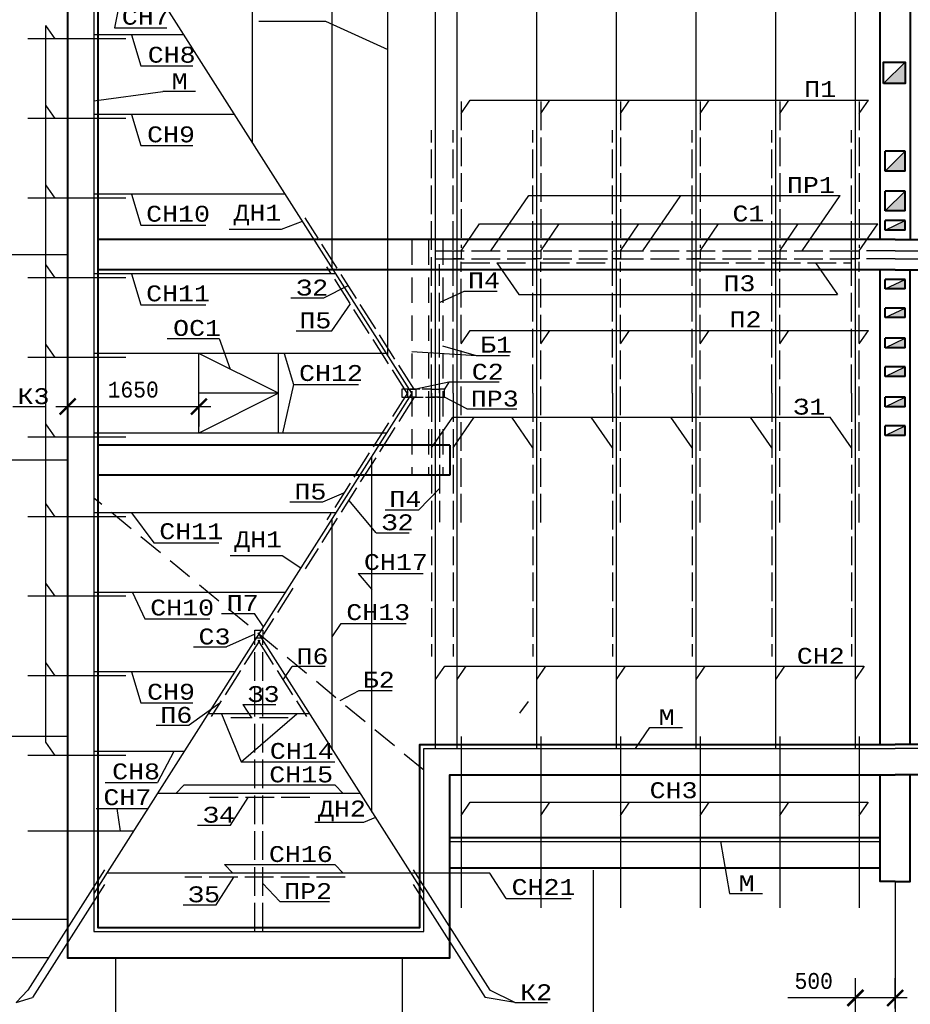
# Model space of a CAD drawing. Header units: millimetres. Extents: x -17 to 2655, y -428 to 194.
# Tile 15 of 47: x 502 to 614, y 7 to 130. Entities that reach past the tile are written whole.
import ezdxf
from ezdxf.enums import TextEntityAlignment as Align

# ---------------------------------------------------------------- set-up
doc = ezdxf.new("R2010")
doc.units = ezdxf.units.MM
for name, pattern in [('ACAD_ISO02W100', [15, 12, -3]), ('ACAD_ISO04W100', [30, 24, -3, 0, -3]), ('HIDDEN2', [4.7625, 3.175, -1.5875])]:
    doc.linetypes.add(name, pattern=pattern)
for name, color, linetype in [('Оси', 3, 'ACAD_ISO04W100'), ('Размеры', 5, 'Continuous'), ('тонкий', 251, 'Continuous')]:
    doc.layers.add(name, color=color, linetype=linetype)
doc.layers.add('Стены', color=32, linetype='Continuous', lineweight=40)
doc.layers.add('стропила', color=40, linetype='Continuous', lineweight=30)
doc.styles.get("Standard").update_dxf_attribs({"font": 'COUR.TTF', "width": 0.8, "height": 2})
doc.dimstyles.get("Standard").update_dxf_attribs({"dimtxt": 2, "dimasz": 2, "dimexe": 2.5, "dimexo": 2.5, "dimgap": 1, "dimtad": 1, "dimdec": 0, "dimzin": 0, "dimdsep": 46, "dimtxsty": 'Standard', "dimblk": 'ARCHTICK', "dimcen": -3, "dimdle": 1.5, "dimadec": 0, "dimazin": 0, "dimtfac": 0.75, "dimtdec": 0, "dimtofl": 0, "dimtmove": 0, "dimatfit": 3, "dimldrblk": 'ARCHTICK', "dimfxl": 0, "dimtvp": 1.5, "dimtolj": 1, "dimtzin": 0, "dimarcsym": 0})

# ---------------------------------------------------------------- blocks, each defined once
blk = doc.blocks.new('_ArchTick')
at = {"color": 0, "linetype": 'ByBlock', "const_width": 0.15}
blk.add_lwpolyline([(-0.5, -0.5), (0.5, 0.5)], dxfattribs=at)
blk = doc.blocks.new('*D207')
at = {"layer": 'Defpoints', "color": 0}
for p in [(497.5, 28.54), (496.68, 12.64), (508.11, 12.64)]:
    blk.add_point(p, dxfattribs=at)
at = {"layer": 'Размеры', "color": 0, "lineweight": -2}
for p, q in [((496.68, 30.04), (496.68, 11.14)), ((495, 28.54), (494.18, 28.54)), ((505.61, 12.64), (494.18, 12.64))]:
    blk.add_line(p, q, dxfattribs=at)
at = {"layer": 'Размеры', "color": 0, "lineweight": -2, "xscale": 2, "yscale": 2, "zscale": 2}
for p, rotation in [((496.68, 28.54), 90), ((496.68, 12.64), 270)]:
    blk.add_blockref('_ArchTick', p, dxfattribs=dict(at, rotation=rotation))
at = {"layer": 'Размеры', "color": 0, "insert": (494.56, 20.59), "char_height": 2, "attachment_point": 5, "rotation": 90}
blk.add_mtext('\\A1;1590', dxfattribs=at)
blk = doc.blocks.new('*D208')
at = {"layer": 'Defpoints', "color": 0}
for p in [(607.01, 7.6), (612.01, 3.79), (607.01, -0.61)]:
    blk.add_point(p, dxfattribs=at)
at = {"layer": 'Размеры', "color": 0, "lineweight": -2}
for p, q in [((607.01, 1.89), (607.01, 10.1)), ((612.01, 6.29), (612.01, 10.1)), ((607.01, 7.6), (598.55, 7.6)), ((613.51, 7.6), (607.01, 7.6))]:
    blk.add_line(p, q, dxfattribs=at)
at = {"layer": 'Размеры', "color": 0, "lineweight": -2, "xscale": 2, "yscale": 2, "zscale": 2, "rotation": 180.0000000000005}
blk.add_blockref('_ArchTick', (607.01, 7.6), dxfattribs=at)
at = {"layer": 'Размеры', "color": 0, "lineweight": -2, "xscale": 2, "yscale": 2, "zscale": 2}
blk.add_blockref('_ArchTick', (612.01, 7.6), dxfattribs=at)
at = {"layer": 'Размеры', "color": 0, "insert": (601.78, 9.72), "char_height": 2, "attachment_point": 5}
blk.add_mtext('\\A1;500', dxfattribs=at)
blk = doc.blocks.new('*D209')
at = {"layer": 'Defpoints', "color": 0}
for p in [(508.11, 84.59), (524.58, 84.59), (524.58, 81.87)]:
    blk.add_point(p, dxfattribs=at)
at = {"layer": 'Размеры', "color": 0, "lineweight": -2}
for p, q in [((506.61, 81.87), (526.08, 81.87)), ((508.11, 82.09), (508.11, 79.37)), ((524.58, 82.09), (524.58, 79.37))]:
    blk.add_line(p, q, dxfattribs=at)
at = {"layer": 'Размеры', "color": 0, "lineweight": -2, "xscale": 2, "yscale": 2, "zscale": 2, "rotation": 180.0000000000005}
blk.add_blockref('_ArchTick', (508.11, 81.87), dxfattribs=at)
at = {"layer": 'Размеры', "color": 0, "lineweight": -2, "xscale": 2, "yscale": 2, "zscale": 2}
blk.add_blockref('_ArchTick', (524.58, 81.87), dxfattribs=at)
at = {"layer": 'Размеры', "color": 0, "insert": (516.34, 83.99), "char_height": 2, "attachment_point": 5}
blk.add_mtext('\\A1;1650', dxfattribs=at)

msp = doc.modelspace()

# ---------------------------------------------------------------- hatches: boundary and pattern name
at = {"layer": 'тонкий'}
h = msp.add_hatch(color=256, dxfattribs=at)
h.paths.add_polyline_path([(613.2567, 105.2393), (610.7567, 104.0393), (613.2567, 104.0393)])
h.paths.add_polyline_path([(613.2567, 108.9393), (610.7567, 106.4393), (613.2567, 106.4393)])
h.paths.add_polyline_path([(613.2567, 113.9393), (610.7567, 111.4393), (613.2567, 111.4393)])
h.paths.add_polyline_path([(613.2567, 125.1393), (610.5567, 122.4393), (613.2567, 122.4393)])
h = msp.add_hatch(color=256, dxfattribs=at)
h.paths.add_polyline_path([(613.2567, 97.8393), (610.7567, 96.6393), (613.2567, 96.6393)])
h.paths.add_polyline_path([(613.2567, 94.2393), (610.7567, 93.0393), (613.2567, 93.0393)])
h.paths.add_polyline_path([(613.2567, 90.4393), (610.7567, 89.2393), (613.2567, 89.2393)])
h.paths.add_polyline_path([(613.2567, 86.8393), (610.7567, 85.6393), (613.2567, 85.6393)])
h.paths.add_polyline_path([(613.2567, 83.0393), (610.7567, 81.8393), (613.2567, 81.8393)])
h.paths.add_polyline_path([(613.2567, 79.4393), (610.7567, 78.2393), (613.2567, 78.2393)])

# ---------------------------------------------------------------- linework, layer by layer
at = {"layer": 'Оси'}
for points in [[(508.1067, 100.9393), (473.2025, 100.9393)], [(508.1067, 75.1393), (473.2025, 75.1393)], [(508.1067, 40.4393), (473.2025, 40.4393)], [(574.1067, 23.6393), (574.1067, -16.419)], [(612.0067, 22.2393), (612.0067, -16.419)], [(508.1067, 17.4393), (473.2025, 17.4393)], [(514.1067, 12.6393), (514.1067, -16.419)], [(550.1067, 12.6393), (550.1067, -16.419)]]:
    msp.add_lwpolyline(points, dxfattribs=at)
at = {"layer": 'Стены'}
for p, q in [((612.0067, 102.8393), (511.9067, 102.8393)), ((612.0067, 102.8393), (712.1067, 102.8393)), ((612.0067, 99.0393), (511.9067, 99.0393)), ((612.0067, 99.0393), (712.1067, 99.0393)), ((556.1067, 77.0393), (511.9067, 77.0393)), ((556.1067, 77.0393), (556.1067, 73.2393)), ((556.1067, 73.2393), (511.9067, 73.2393))]:
    msp.add_line(p, q, dxfattribs=at)
for points in [[(612.0067, 154.4393), (508.1067, 154.4393), (508.1067, 12.6393), (556.1067, 12.6393), (556.1067, 35.6393), (612.0067, 35.6393)], [(612.0067, 154.4393), (715.9067, 154.4393), (715.9067, 12.6393), (667.9067, 12.6393), (667.9067, 35.6393), (612.0067, 35.6393)], [(612.0067, 150.6393), (511.9067, 150.6393), (511.9067, 16.4393), (552.3067, 16.4393), (552.3067, 39.4393), (612.0067, 39.4393)], [(610.1067, 102.8393), (610.1067, 150.6393)], [(612.0067, 150.6393), (712.1067, 150.6393), (712.1067, 16.4393), (671.7067, 16.4393), (671.7067, 39.4393), (612.0067, 39.4393)], [(613.9067, 150.6393), (613.9067, 102.8393)], [(610.5567, 122.4393), (610.5567, 125.1393), (613.2567, 125.1393), (613.2567, 122.4393), (610.5567, 122.4393)], [(613.2567, 113.9393), (610.7567, 113.9393)], [(610.7567, 111.4393), (610.7567, 113.9393)], [(613.2567, 111.4393), (613.2567, 113.9393)], [(613.2567, 111.4393), (610.7567, 111.4393)], [(613.2567, 108.9393), (610.7567, 108.9393)], [(610.7567, 106.4393), (610.7567, 108.9393)], [(613.2567, 106.4393), (613.2567, 108.9393)], [(613.2567, 106.4393), (610.7567, 106.4393)], [(610.7567, 104.0393), (610.7567, 105.2393)], [(613.2567, 105.2393), (610.7567, 105.2393)], [(613.2567, 104.0393), (613.2567, 105.2393)], [(613.2567, 104.0393), (610.7567, 104.0393)], [(610.1067, 39.4393), (610.1067, 99.0393)], [(613.9067, 39.4393), (613.9067, 99.0393)], [(613.2567, 97.8393), (610.7567, 97.8393)], [(610.7567, 96.6393), (610.7567, 97.8393)], [(613.2567, 96.6393), (613.2567, 97.8393)], [(613.2567, 96.6393), (610.7567, 96.6393)], [(613.2567, 94.2393), (610.7567, 94.2393)], [(610.7567, 93.0393), (610.7567, 94.2393)], [(613.2567, 93.0393), (613.2567, 94.2393)], [(613.2567, 93.0393), (610.7567, 93.0393)], [(613.2567, 90.4393), (610.7567, 90.4393)], [(610.7567, 89.2393), (610.7567, 90.4393)], [(613.2567, 89.2393), (613.2567, 90.4393)], [(613.2567, 89.2393), (610.7567, 89.2393)], [(613.2567, 86.8393), (610.7567, 86.8393)], [(610.7567, 85.6393), (610.7567, 86.8393)], [(613.2567, 85.6393), (613.2567, 86.8393)], [(613.2567, 85.6393), (610.7567, 85.6393)], [(613.2567, 83.0393), (610.7567, 83.0393)], [(610.7567, 81.8393), (610.7567, 83.0393)], [(613.2567, 81.8393), (613.2567, 83.0393)], [(613.2567, 81.8393), (610.7567, 81.8393)], [(613.2567, 79.4393), (610.7567, 79.4393)], [(610.7567, 78.2393), (610.7567, 79.4393)], [(613.2567, 78.2393), (613.2567, 79.4393)], [(613.2567, 78.2393), (610.7567, 78.2393)], [(612.0067, 22.2393), (610.1067, 22.2393), (610.1067, 35.6393)], [(612.0067, 22.2393), (613.9067, 22.2393), (613.9067, 35.6393)], [(556.1067, 27.7393), (610.1067, 27.7393)], [(556.1067, 23.9393), (610.1067, 23.9393)]]:
    msp.add_lwpolyline(points, dxfattribs=at)
at = {"layer": 'стропила'}
for p, q in [((531.3067, 115.0581), (531.3067, 151.1393)), ((541.3067, 99.3201), (541.3067, 151.1393)), ((548.3067, 88.3035), (548.3067, 151.1393)), ((554.3067, 38.9393), (554.3067, 151.1393)), ((557.0067, 38.9393), (557.0067, 151.1393)), ((567.0067, 38.9393), (567.0067, 151.1393)), ((577.0067, 38.9393), (577.0067, 151.1393)), ((587.0067, 38.9393), (587.0067, 151.1393)), ((597.0067, 38.9393), (597.0067, 151.1393)), ((607.0067, 38.9393), (607.0067, 151.1393)), ((551.3339, 83.5393), (511.4067, 146.3767)), ((515.3984, 128.0393), (503.1067, 128.0393)), ((522.7407, 128.5393), (511.4067, 128.5393)), ((515.3984, 118.0393), (503.1067, 118.0393)), ((529.0947, 118.5393), (511.4067, 118.5393)), ((515.3984, 108.0393), (503.1067, 108.0393)), ((535.4488, 108.5393), (511.4067, 108.5393)), ((515.3984, 98.0393), (503.1067, 98.0393)), ((541.8028, 98.5393), (511.4067, 98.5393)), ((515.3984, 88.0393), (503.1067, 88.0393)), ((548.1569, 88.5393), (511.4067, 88.5393)), ((524.5778, 78.5393), (524.5778, 88.5393)), ((534.5778, 83.5393), (524.5778, 88.5393)), ((534.5778, 78.5393), (534.5778, 88.5393)), ((551.3339, 83.5393), (511.4067, 20.7018)), ((534.5778, 83.5393), (524.5778, 78.5393)), ((534.5778, 83.5393), (524.5778, 83.5393)), ((515.3984, 78.0393), (503.1067, 78.0393)), ((548.1569, 78.5393), (511.4067, 78.5393)), ((546.3067, 30.9315), (546.3067, 75.6274)), ((515.3984, 68.0393), (503.1067, 68.0393)), ((541.8028, 68.5393), (511.4067, 68.5393)), ((541.3067, 38.8005), (541.3067, 67.7584)), ((535.4488, 58.5393), (511.4067, 58.5393)), ((515.3984, 58.0393), (503.1067, 58.0393)), ((532.1067, 53.2795), (552.8067, 20.7018)), ((529.0947, 48.5393), (511.4067, 48.5393)), ((515.3984, 48.0393), (503.1067, 48.0393)), ((538.4607, 43.2795), (525.7526, 43.2795)), ((557.5067, 40.4393), (557.5067, 18.9393)), ((567.5067, 40.4393), (567.5067, 18.9393)), ((577.5067, 40.4393), (577.5067, 18.9393)), ((587.5067, 40.4393), (587.5067, 18.9393)), ((597.5067, 40.4393), (597.5067, 18.9393)), ((607.5067, 40.4393), (607.5067, 18.9393)), ((522.7407, 38.5393), (511.4067, 38.5393)), ((515.3984, 38.0393), (503.1067, 38.0393)), ((544.8147, 33.2795), (519.3986, 33.2795)), ((516.3866, 28.5393), (503.1067, 28.5393)), ((512.7207, 23.7022), (503.1067, 8.5716)), ((551.4926, 23.7022), (561.1067, 8.5716)), ((551.1688, 23.2795), (513.0445, 23.2795)), ((561.1067, 23.2795), (513.0445, 23.2795)), ((512.727, 21.8475), (503.6991, 7.6393)), ((551.4863, 21.8475), (560.5143, 7.6393))]:
    msp.add_line(p, q, dxfattribs=at)
at = {"layer": 'стропила', "linetype": 'ACAD_ISO02W100', "ltscale": 0.3}
for p, q in [((557.5067, 120.1693), (557.5067, 101.8143)), ((567.5067, 120.1693), (567.5067, 101.8143)), ((577.5067, 120.1693), (577.5067, 101.8143)), ((587.5067, 120.1693), (587.5067, 101.8143)), ((597.5067, 120.1693), (597.5067, 101.8143)), ((607.5067, 120.1693), (607.5067, 101.8143)), ((553.8067, 83.5393), (553.8067, 116.5893)), ((556.5067, 83.5393), (556.5067, 116.5893)), ((566.5067, 83.5393), (566.5067, 116.5893)), ((576.5067, 83.5393), (576.5067, 116.5893)), ((586.5067, 83.5393), (586.5067, 116.5893)), ((596.5067, 83.5393), (596.5067, 116.5893)), ((606.5067, 83.5393), (606.5067, 116.5893)), ((551.6086, 84.0393), (537.9238, 105.5764)), ((554.3067, 101.4393), (607.0067, 101.4393)), ((612.0067, 101.4393), (607.5067, 101.4393)), ((612.0067, 101.4393), (616.5067, 101.4393)), ((554.3067, 100.4393), (607.0067, 100.4393)), ((612.0067, 100.4393), (607.5067, 100.4393)), ((612.0067, 100.4393), (616.5067, 100.4393)), ((550.8067, 83.4367), (540.6522, 99.4178)), ((554.8067, 83.5393), (554.8067, 99.7393)), ((557.5067, 67.3093), (557.5067, 100.0643)), ((557.5067, 99.9393), (566.5067, 99.9393)), ((567.5067, 67.3093), (567.5067, 100.0643)), ((567.5067, 99.9393), (576.5067, 99.9393)), ((577.5067, 67.3093), (577.5067, 100.0643)), ((587.5067, 67.3093), (587.5067, 100.0643)), ((587.5067, 99.9393), (606.5067, 99.9393)), ((597.5067, 67.3093), (597.5067, 100.0643)), ((607.5067, 67.3093), (607.5067, 100.0643)), ((551.6086, 83.0393), (537.9238, 61.5021)), ((550.8067, 83.6418), (540.6522, 67.6607)), ((553.8067, 83.5393), (553.8067, 50.4893)), ((555.4122, 84.0393), (554.8067, 84.0393)), ((554.8067, 83.5393), (554.8067, 67.3393)), ((556.5067, 83.5393), (556.5067, 50.4893)), ((566.5067, 83.5393), (566.5067, 50.4893)), ((576.5067, 83.5393), (576.5067, 50.4893)), ((586.5067, 83.5393), (586.5067, 50.4893)), ((596.5067, 83.5393), (596.5067, 50.4893)), ((606.5067, 83.5393), (606.5067, 50.4893)), ((536.3756, 59.0656), (532.6957, 53.2743)), ((532.2191, 52.5242), (526.1344, 42.9481)), ((531.6067, 15.9393), (531.6067, 52.7795)), ((531.9942, 52.5242), (538.0789, 42.9481)), ((532.6067, 15.9393), (532.6067, 52.7795)), ((535.7776, 42.7795), (528.6104, 42.7795)), ((538.5332, 32.7795), (525.4176, 32.7795)), ((542.9566, 22.7795), (522.8012, 22.7795))]:
    msp.add_line(p, q, dxfattribs=at)
at = {"layer": 'стропила', "linetype": 'ACAD_ISO02W100', "ltscale": 0.1}
for p, q in [((553.8067, 84.0393), (550.048, 84.0393)), ((550.048, 84.0393), (550.048, 83.0393)), ((550.048, 83.0393), (555.4122, 83.0393)), ((555.4122, 83.0393), (555.4122, 84.0393))]:
    msp.add_line(p, q, dxfattribs=at)
at = {"layer": 'стропила'}
for points in [[(612.0067, 151.1393), (511.4067, 151.1393), (511.4067, 15.9393), (552.8067, 15.9393), (552.8067, 38.9393), (612.0067, 38.9393)], [(612.0067, 151.1393), (712.6067, 151.1393), (712.6067, 15.9393), (671.2067, 15.9393), (671.2067, 38.9393), (612.0067, 38.9393)], [(556.5067, 100.4393), (556.5067, 101.4393), (557.5067, 101.4393), (557.5067, 100.4393), (556.5067, 100.4393)], [(566.5067, 100.4393), (566.5067, 101.4393), (567.5067, 101.4393), (567.5067, 100.4393), (566.5067, 100.4393)], [(576.5067, 100.4393), (576.5067, 101.4393), (577.5067, 101.4393), (577.5067, 100.4393), (576.5067, 100.4393)], [(586.5067, 100.4393), (586.5067, 101.4393), (587.5067, 101.4393), (587.5067, 100.4393), (586.5067, 100.4393)], [(596.5067, 100.4393), (596.5067, 101.4393), (597.5067, 101.4393), (597.5067, 100.4393), (596.5067, 100.4393)], [(606.5067, 100.4393), (606.5067, 101.4393), (607.5067, 101.4393), (607.5067, 100.4393), (606.5067, 100.4393)], [(550.8067, 83.0393), (550.8067, 84.0393), (551.8067, 84.0393), (551.8067, 83.0393), (550.8067, 83.0393)], [(553.8067, 83.0393), (553.8067, 84.0393), (554.8067, 84.0393), (554.8067, 83.0393), (553.8067, 83.0393)], [(531.6067, 52.7795), (531.6067, 53.7795), (532.6067, 53.7795), (532.6067, 52.7795), (531.6067, 52.7795)], [(556.1067, 27.2393), (610.1067, 27.2393)]]:
    msp.add_lwpolyline(points, dxfattribs=at)
at = {"layer": 'тонкий'}
for p, q in [((515.7624, 138.5393), (513.989, 129.4136)), ((532.1014, 130.2691), (540.481, 130.2691)), ((540.481, 130.2691), (548.3067, 126.7201)), ((505.34, 129.7103), (506.4873, 128.0393)), ((505.34, 129.7103), (505.34, 39.7103)), ((513.989, 129.4136), (520.5498, 129.4136)), ((516.1309, 128.5393), (517.2782, 124.6463)), ((610.5567, 122.4393), (613.2567, 125.1393)), ((517.2782, 124.6463), (523.839, 124.6463)), ((511.4067, 120.2649), (520.0403, 121.4229)), ((524.1753, 121.4229), (520.0403, 121.4229)), ((557.5067, 118.6642), (558.654, 120.3351)), ((558.654, 120.3351), (608.654, 120.3351)), ((567.5067, 118.6642), (568.654, 120.3351)), ((577.5067, 118.6642), (578.654, 120.3351)), ((587.5067, 118.6642), (588.654, 120.3351)), ((597.5067, 118.6642), (598.654, 120.3351)), ((607.5067, 118.6642), (608.654, 120.3351)), ((505.34, 119.7103), (506.4873, 118.0393)), ((516.1309, 118.5393), (517.2782, 114.6463)), ((517.2782, 114.6463), (523.839, 114.6463)), ((610.7567, 111.4393), (613.2567, 113.9393)), ((505.34, 109.7103), (506.4873, 108.0393)), ((610.7567, 106.4393), (613.2567, 108.9393)), ((516.1309, 108.5393), (517.2782, 104.6463)), ((561.24, 101.4393), (566.0173, 108.3967)), ((566.0173, 108.3967), (605.1053, 108.3967)), ((580.3363, 101.4393), (585.1136, 108.3967)), ((600.328, 101.4393), (605.1053, 108.3967)), ((534.9585, 104.1656), (537.6078, 105.1413)), ((610.7567, 104.0393), (613.2567, 105.2393)), ((517.2782, 104.6463), (525.4459, 104.6463)), ((528.3977, 104.1656), (534.9585, 104.1656)), ((557.5067, 101.4393), (559.8203, 104.8087)), ((559.8203, 104.8087), (609.8203, 104.8087)), ((567.5067, 101.4393), (569.8203, 104.8087)), ((577.5067, 101.4393), (579.8203, 104.8087)), ((587.5067, 101.4393), (589.8203, 104.8087)), ((597.5067, 101.4393), (599.8203, 104.8087)), ((607.5067, 101.4393), (609.8203, 104.8087)), ((505.34, 99.7103), (506.4873, 98.0393)), ((562.0067, 99.9393), (564.7469, 95.9486)), ((602.0067, 99.9393), (604.7469, 95.9486)), ((516.1309, 98.5393), (517.2782, 94.6463)), ((610.7567, 96.6393), (613.2567, 97.8393)), ((540.2644, 95.5054), (543.3154, 97.0911)), ((536.1294, 95.5054), (540.2644, 95.5054)), ((557.8679, 96.3218), (554.8373, 94.9567)), ((562.0341, 96.3218), (557.8679, 96.3218)), ((564.7469, 95.9486), (604.7469, 95.9486)), ((517.2782, 94.6463), (525.4459, 94.6463)), ((541.2781, 91.3877), (543.6031, 94.7737)), ((610.7567, 93.0393), (613.2567, 94.2393)), ((520.6041, 90.4364), (527.1318, 90.4364)), ((527.1318, 90.4364), (528.5002, 86.5781)), ((536.8014, 91.3877), (541.2781, 91.3877)), ((557.5067, 89.7486), (558.654, 91.4196)), ((558.654, 91.4196), (608.654, 91.4196)), ((567.5067, 89.7486), (568.654, 91.4196)), ((577.5067, 89.7486), (578.654, 91.4196)), ((587.5067, 89.7486), (588.654, 91.4196)), ((597.5067, 89.7486), (598.654, 91.4196)), ((607.5067, 89.7486), (608.654, 91.4196)), ((610.7567, 89.2393), (613.2567, 90.4393)), ((505.34, 89.7103), (506.4873, 88.0393)), ((559.4353, 88.2446), (555.2067, 89.4744)), ((535.2985, 88.5393), (536.4459, 84.6463)), ((559.4353, 88.2446), (551.3067, 88.7405)), ((563.6015, 88.2446), (559.4353, 88.2446)), ((610.7567, 85.6393), (613.2567, 86.8393)), ((536.4459, 84.6463), (535.0815, 78.5393)), ((536.4459, 84.6463), (544.6136, 84.6463)), ((555.9532, 84.9393), (551.8067, 84.0393)), ((555.9532, 84.9393), (555.4122, 84.0393)), ((562.2884, 84.9393), (555.9532, 84.9393)), ((558.2331, 81.5697), (555.4122, 83.0393)), ((610.7567, 81.8393), (613.2567, 83.0393)), ((501.205, 81.8683), (505.34, 81.8683)), ((553.8067, 76.693), (556.456, 80.5514)), ((556.456, 80.5514), (603.8573, 80.5514)), ((556.5067, 76.693), (559.156, 80.5514)), ((558.2331, 81.5697), (564.4989, 81.5697)), ((566.5067, 76.693), (563.8573, 80.5514)), ((576.5067, 76.693), (573.8573, 80.5514)), ((586.5067, 76.693), (583.8573, 80.5514)), ((596.5067, 76.693), (593.8573, 80.5514)), ((606.5067, 76.693), (603.8573, 80.5514)), ((505.34, 79.7103), (506.4873, 78.0393)), ((610.7567, 78.2393), (613.2567, 79.4393)), ((540.1344, 69.8936), (542.7838, 71.0155)), ((552.1554, 68.8647), (554.8067, 71.5732)), ((505.34, 69.7103), (506.4873, 68.0393)), ((535.9995, 69.8936), (540.1344, 69.8936)), ((546.85, 66.0272), (543.3954, 70.1134)), ((516.1309, 68.5393), (518.9286, 64.7765)), ((552.1554, 68.8647), (547.9892, 68.8647)), ((546.85, 66.0272), (550.985, 66.0272)), ((518.9286, 64.7765), (527.0963, 64.7765)), ((528.4919, 63.1521), (535.0526, 63.1521)), ((535.0526, 63.1521), (537.398, 61.6069)), ((544.5903, 60.9112), (552.758, 60.9112)), ((544.5903, 60.9112), (546.3067, 58.8991)), ((505.34, 59.7103), (506.4873, 58.0393)), ((516.2537, 58.5393), (517.7908, 55.1946)), ((527.4197, 55.8874), (531.5546, 55.8874)), ((532.702, 54.2165), (531.5546, 55.8874)), ((517.7908, 55.1946), (525.9585, 55.1946)), ((541.3067, 52.9478), (542.454, 54.6188)), ((542.454, 54.6188), (550.6217, 54.6188)), ((531.6067, 53.2795), (528.0481, 51.6895)), ((523.9131, 51.6895), (528.0481, 51.6895)), ((505.34, 49.7103), (506.4873, 48.0393)), ((516.1309, 48.5393), (517.2782, 44.6463)), ((535.1595, 47.5425), (536.3069, 49.2135)), ((540.4419, 49.2135), (536.3069, 49.2135)), ((554.3067, 47.5911), (555.454, 49.2621)), ((555.454, 49.2621), (608.0803, 49.2621)), ((557.0067, 47.5911), (558.154, 49.2621)), ((567.0067, 47.5911), (568.154, 49.2621)), ((577.0067, 47.5911), (578.154, 49.2621)), ((587.0067, 47.5911), (588.154, 49.2621)), ((597.0067, 47.5911), (598.154, 49.2621)), ((607.0067, 47.5911), (608.154, 49.2621)), ((544.6764, 46.1594), (542.2787, 44.9042)), ((548.8426, 46.1594), (544.6764, 46.1594)), ((517.2782, 44.6463), (523.839, 44.6463)), ((527.2006, 44.6261), (523.3432, 41.8422)), ((565.9273, 44.8188), (564.8441, 43.3808)), ((527.4132, 43.2795), (529.9114, 37.267)), ((529.9114, 37.267), (536.8791, 43.2795)), ((530.0986, 44.4642), (534.2335, 44.4642)), ((530.0986, 44.4642), (531.1721, 42.7795)), ((519.2082, 41.8422), (523.3432, 41.8422)), ((579.3883, 38.9393), (581.1863, 41.5577)), ((581.1863, 41.5577), (585.3213, 41.5577)), ((505.34, 39.7103), (506.4873, 38.0393)), ((521.4276, 38.5393), (519.3663, 34.6463)), ((529.9114, 37.267), (541.6547, 37.267)), ((512.8055, 34.6463), (519.3663, 34.6463)), ((522.7333, 34.3691), (521.7043, 33.2795)), ((522.7333, 34.3691), (541.6547, 34.3691)), ((541.6547, 34.3691), (542.6837, 33.2795)), ((528.5578, 29.3094), (530.7885, 32.7795)), ((557.5067, 30.5148), (558.654, 32.1858)), ((558.654, 32.1858), (608.5803, 32.1858)), ((567.5067, 30.5148), (568.654, 32.1858)), ((577.5067, 30.5148), (578.654, 32.1858)), ((587.5067, 30.5148), (588.654, 32.1858)), ((597.5067, 30.5148), (598.654, 32.1858)), ((607.5067, 30.5148), (608.654, 32.1858)), ((511.6828, 31.4048), (518.2436, 31.4048)), ((514.2824, 31.4048), (514.7191, 28.5393)), ((546.7381, 30.2525), (545.2518, 29.6264)), ((524.4229, 29.3094), (528.5578, 29.3094)), ((545.2518, 29.6264), (539.1464, 29.6264)), ((590.0763, 27.2393), (591.2237, 20.7031)), ((527.8034, 24.3691), (541.6547, 24.3691)), ((527.8034, 24.3691), (528.8324, 23.2795)), ((541.6547, 24.3691), (542.6837, 23.2795)), ((526.756, 19.3094), (528.9867, 22.7795)), ((563.1614, 20.0956), (561.1067, 23.2795)), ((534.7275, 19.7138), (532.6067, 21.9748)), ((563.1614, 20.0956), (571.3291, 20.0956)), ((591.2237, 20.7031), (595.3587, 20.7031)), ((522.6211, 19.3094), (526.756, 19.3094)), ((534.7275, 19.7138), (540.9933, 19.7138)), ((501.6491, 7.0114), (503.1067, 8.5716)), ((501.6491, 7.0114), (503.6991, 7.6393)), ((564.2366, 7.0114), (560.5143, 7.6393)), ((564.2366, 7.0114), (561.1067, 8.5716)), ((564.2366, 7.0114), (568.3715, 7.0114))]:
    msp.add_line(p, q, dxfattribs=at)
at = {"layer": 'тонкий', "linetype": 'HIDDEN2', "lineweight": 30}
for p, q in [((551.3067, 102.8393), (551.3067, 73.2393)), ((553.4067, 102.8393), (553.4067, 73.2393)), ((555.2067, 102.8393), (555.2067, 73.2393)), ((552.8067, 36.2149), (511.4067, 70.3846))]:
    msp.add_line(p, q, dxfattribs=at)

# ---------------------------------------------------------------- texts
for s, p in [('СН7', (517.9087, 130.822)), ('СН8', (521.1689, 126.0548)), ('М', (522.1711, 122.7285)), ('П1', (602.5895, 121.7441)), ('СН9', (521.0868, 116.0548)), ('ПР1', (601.4291, 109.7023)), ('СН10', (521.9706, 106.0834)), ('ДН1', (531.9287, 106.2177)), ('С1', (593.5844, 106.1143)), ('З2', (538.8123, 96.811)), ('П4', (560.3794, 97.7307)), ('П3', (592.4512, 97.3575)), ('СН11', (521.9706, 96.0834)), ('ОС1', (524.3526, 91.7421)), ('П5', (539.2106, 92.6933)), ('П2', (593.2192, 92.8286)), ('Б1', (561.8956, 89.6535)), ('СН12', (541.1673, 86.0834)), ('С2', (560.8512, 86.2449)), ('К3', (503.8246, 83.1739)), ('ПР3', (561.73, 82.8753)), ('З1', (601.2209, 81.857)), ('П5', (538.5866, 71.1992)), ('П4', (550.5007, 70.2737)), ('З2', (549.5329, 67.3328)), ('СН11', (523.621, 66.2137)), ('ДН1', (532.0229, 65.2041)), ('СН17', (549.3135, 62.3483)), ('П7', (530.0803, 57.1931)), ('СН10', (522.4832, 56.6317)), ('СН13', (547.1037, 56.056)), ('С3', (526.5464, 52.9951)), ('П6', (538.8513, 50.5191)), ('СН2', (602.6647, 50.5677)), ('Б2', (547.1657, 47.5683)), ('СН9', (521.0868, 46.0548)), ('З3', (532.7096, 45.7698)), ('П6', (521.7526, 43.1479)), ('М', (583.317, 42.8633)), ('СН14', (537.5011, 38.6229)), ('СН8', (516.6962, 36.0548)), ('СН15', (537.4293, 35.6747)), ('СН3', (584.183, 33.6897)), ('СН7', (515.6025, 32.8132)), ('ДН2', (542.5466, 31.3861)), ('З4', (527.1057, 30.615)), ('СН16', (537.3866, 25.6747)), ('СН21', (567.8538, 21.5328)), ('M', (593.3544, 22.0088)), ('З5', (525.2321, 20.615)), ('ПР2', (538.2962, 21.0194)), ('К2', (566.928, 8.3171))]:
    msp.add_text(s, height=2).set_placement(p, align=Align.MIDDLE_CENTER)

# ---------------------------------------------------------------- dimensions: what is measured, and where the dimension line sits
at = {"layer": 'Размеры'}
for base, p1, p2, angle, text, picture, middle in [((524.5778, 81.8707), (508.1067, 84.5852), (524.5778, 84.5852), 180, '1650', '*D209', (516.3422, 83.9947)), ((496.6797, 12.6393), (497.4956, 28.5393), (508.1067, 12.6393), 90, '1590', '*D207', (494.5558, 20.5893))]:
    dim = msp.add_linear_dim(base=base, p1=p1, p2=p2, angle=angle, text=text, dimstyle='Standard', override={"dimtmove": 1}, dxfattribs=at)
    dim.commit()
    dim.dimension.update_dxf_attribs({"geometry": picture, "text_midpoint": middle})
dim = msp.add_linear_dim(base=(607.0067, 7.5996), p1=(612.0067, 3.7887), p2=(607.0067, -0.6108), angle=180, text='500', dimstyle='Standard', dxfattribs=at)
dim.commit()
dim.dimension.update_dxf_attribs({"geometry": '*D208', "text_midpoint": (601.7762, 7.5996), "dimtype": 160})

doc.saveas('drawing.dxf')
